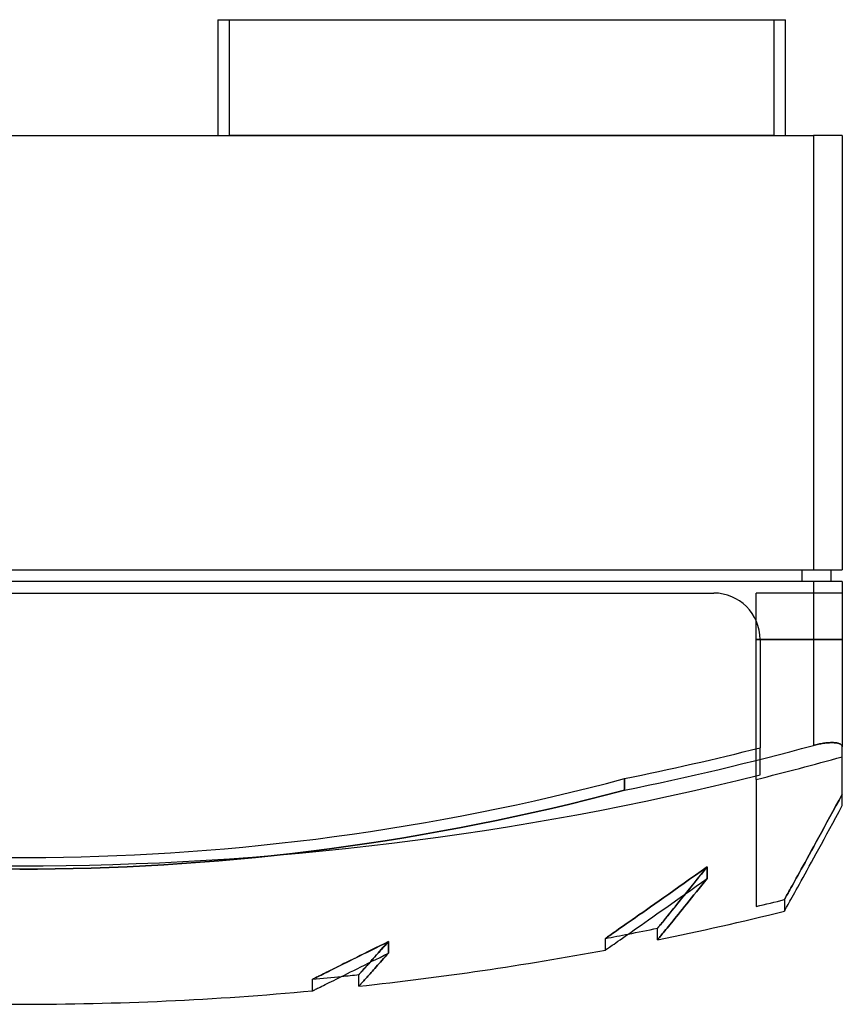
# Model space of a CAD drawing. Header units: millimetres. Extents: x -142 to 142, y -150 to 20.
# Tile 2 of 2: x 0 to 142, y -150 to 20. Entities that reach past the tile are written whole.
import ezdxf

# ---------------------------------------------------------------- set-up
doc = ezdxf.new("R2010")
doc.units = ezdxf.units.MM
doc.layers.add('MAIN-1', color=7, linetype='Continuous')
doc.layers.add('MAIN-2', color=7, linetype='Continuous')

msp = doc.modelspace()

# ---------------------------------------------------------------- linework, layer by layer
at = {"layer": 'MAIN-1'}
for p, q in [((34.2, 20), (34.2, 0)), ((34.2, 20), (132.2, 20)), ((132.2, 0), (132.2, 20)), ((-137, 0), (137, 0)), ((142, 0), (137, 0)), ((137, 0), (137, -75)), ((142, 0), (142, -75)), ((-137, -75), (137, -75)), ((135, -75), (135, -77)), ((137, -75), (142, -75)), ((140, -75), (140, -77)), ((137, -77), (-137, -77)), ((137, -77), (137, -105.31)), ((142, -77), (137, -77)), ((142, -77), (142, -105.57)), ((-119.8, -79), (119.8, -79)), ((127.8, -87), (127.8, -105.72)), ((137.21, -105.25), (137, -105.31)), ((137.43, -105.2), (137.21, -105.25)), ((137.65, -105.15), (137.43, -105.2)), ((137.87, -105.1), (137.65, -105.15)), ((138.09, -105.05), (137.87, -105.1)), ((138.31, -105.01), (138.09, -105.05)), ((138.53, -104.97), (138.31, -105.01)), ((138.75, -104.94), (138.53, -104.97)), ((138.96, -104.91), (138.75, -104.94)), ((139.17, -104.88), (138.96, -104.91)), ((139.37, -104.86), (139.17, -104.88)), ((139.57, -104.84), (139.37, -104.86)), ((139.77, -104.83), (139.57, -104.84)), ((139.96, -104.82), (139.77, -104.83)), ((140.13, -104.82), (139.96, -104.82)), ((140.31, -104.82), (140.13, -104.82)), ((140.47, -104.82), (140.31, -104.82)), ((140.62, -104.83), (140.47, -104.82)), ((140.77, -104.84), (140.62, -104.83)), ((140.92, -104.86), (140.77, -104.84)), ((141.05, -104.88), (140.92, -104.86)), ((141.18, -104.91), (141.05, -104.88)), ((141.3, -104.94), (141.18, -104.91)), ((141.41, -104.97), (141.3, -104.94)), ((141.52, -105.01), (141.41, -104.97)), ((141.61, -105.05), (141.52, -105.01)), ((141.69, -105.1), (141.61, -105.05)), ((141.77, -105.15), (141.69, -105.1)), ((141.83, -105.2), (141.77, -105.15)), ((141.88, -105.26), (141.83, -105.2)), ((141.93, -105.32), (141.88, -105.26)), ((141.96, -105.38), (141.93, -105.32)), ((141.98, -105.44), (141.96, -105.38)), ((142, -105.51), (141.98, -105.44)), ((142, -105.57), (142, -105.51)), ((142, -115.69), (142, -105.57)), ((98.22, -112.63), (101.32, -111.85)), ((101.32, -111.85), (104.4, -111.04)), ((104.4, -111.04), (104.4, -113.04)), ((92.01, -114.14), (95.12, -113.4)), ((95.12, -113.4), (98.22, -112.63)), ((101.27, -113.86), (98.13, -114.66)), ((104.4, -113.04), (101.27, -113.86)), ((82.62, -116.2), (85.76, -115.54)), ((85.76, -115.54), (88.89, -114.85)), ((88.89, -114.85), (92.01, -114.14)), ((94.97, -115.43), (91.81, -116.18)), ((98.13, -114.66), (94.97, -115.43)), ((76.34, -117.46), (79.49, -116.84)), ((79.49, -116.84), (82.62, -116.2)), ((88.65, -116.9), (85.47, -117.6)), ((91.81, -116.18), (88.65, -116.9)), ((140.9, -117.74), (141.44, -116.73)), ((141.44, -116.73), (142, -115.69)), ((66.89, -119.15), (70.04, -118.61)), ((70.04, -118.61), (73.19, -118.04)), ((73.19, -118.04), (76.34, -117.46)), ((79.1, -118.92), (75.91, -119.54)), ((82.29, -118.27), (79.1, -118.92)), ((85.47, -117.6), (82.29, -118.27)), ((139.85, -119.67), (140.36, -118.72)), ((140.36, -118.72), (140.9, -117.74)), ((54.26, -121.04), (57.42, -120.61)), ((57.42, -120.61), (60.57, -120.15)), ((60.57, -120.15), (63.73, -119.66)), ((63.73, -119.66), (66.89, -119.15)), ((69.51, -120.7), (66.31, -121.24)), ((72.71, -120.13), (69.51, -120.7)), ((75.91, -119.54), (72.71, -120.13)), ((138.86, -121.48), (139.35, -120.59)), ((139.35, -120.59), (139.85, -119.67)), ((41.66, -122.54), (44.8, -122.2)), ((44.8, -122.2), (47.95, -121.84)), ((47.95, -121.84), (51.11, -121.46)), ((51.11, -121.46), (54.26, -121.04)), ((59.91, -122.25), (56.7, -122.71)), ((63.11, -121.76), (59.91, -122.25)), ((66.31, -121.24), (63.11, -121.76)), ((137.94, -123.16), (138.4, -122.33)), ((138.4, -122.33), (138.86, -121.48)), ((19.82, -124.19), (22.92, -124.02)), ((22.92, -124.02), (26.02, -123.84)), ((26.02, -123.84), (29.13, -123.63)), ((29.13, -123.63), (32.25, -123.39)), ((32.25, -123.39), (35.38, -123.13)), ((35.38, -123.13), (38.52, -122.85)), ((38.52, -122.85), (41.66, -122.54)), ((47.1, -123.94), (43.91, -124.3)), ((50.3, -123.56), (47.1, -123.94)), ((53.5, -123.15), (50.3, -123.56)), ((56.7, -122.71), (53.5, -123.15)), ((137.09, -124.73), (137.51, -123.96)), ((137.51, -123.96), (137.94, -123.16)), ((-1.5, -124.66), (1.5, -124.66)), ((1.5, -124.66), (4.52, -124.64)), ((4.52, -124.64), (7.56, -124.6)), ((7.56, -124.6), (10.6, -124.53)), ((10.6, -124.53), (13.66, -124.44)), ((13.66, -124.44), (16.74, -124.32)), ((16.74, -124.32), (19.82, -124.19)), ((28.01, -125.71), (24.86, -125.91)), ((31.18, -125.48), (28.01, -125.71)), ((34.35, -125.22), (31.18, -125.48)), ((37.53, -124.94), (34.35, -125.22)), ((40.72, -124.63), (37.53, -124.94)), ((43.91, -124.3), (40.72, -124.63)), ((136.29, -126.17), (136.68, -125.47)), ((136.68, -125.47), (137.09, -124.73)), ((0, -126.67), (-3.06, -126.66)), ((3.06, -126.66), (0, -126.67)), ((6.13, -126.62), (3.06, -126.66)), ((9.22, -126.56), (6.13, -126.62)), ((12.33, -126.48), (9.22, -126.56)), ((15.44, -126.37), (12.33, -126.48)), ((18.57, -126.24), (15.44, -126.37)), ((21.71, -126.09), (18.57, -126.24)), ((24.86, -125.91), (21.71, -126.09)), ((135.23, -128.1), (135.57, -127.49)), ((135.57, -127.49), (135.92, -126.85)), ((135.92, -126.85), (136.29, -126.17)), ((116.76, -129.62), (117.71, -128.95)), ((117.71, -128.95), (118.67, -128.26)), ((118.19, -128.86), (117.73, -129.44)), ((118.67, -128.26), (118.19, -128.86)), ((134.61, -129.23), (134.91, -128.68)), ((134.91, -128.68), (135.23, -128.1)), ((114.93, -130.92), (115.83, -130.28)), ((115.83, -130.28), (116.76, -129.62)), ((116.82, -130.57), (116.39, -131.11)), ((117.27, -130.01), (116.82, -130.57)), ((117.73, -129.44), (117.27, -130.01)), ((133.56, -131.12), (133.8, -130.7)), ((133.8, -130.7), (134.05, -130.24)), ((134.05, -130.24), (134.32, -129.75)), ((134.32, -129.75), (134.61, -129.23)), ((112.35, -132.75), (113.18, -132.16)), ((113.18, -132.16), (114.04, -131.55)), ((113.45, -132.75), (113.79, -132.32)), ((113.79, -132.32), (114.15, -131.88)), ((114.04, -131.55), (114.93, -130.92)), ((114.15, -131.88), (114.53, -131.41)), ((114.53, -131.41), (114.93, -130.92)), ((115.56, -132.14), (115.16, -132.63)), ((115.97, -131.63), (115.56, -132.14)), ((116.39, -131.11), (115.97, -131.63)), ((132.63, -132.79), (132.79, -132.52)), ((132.79, -132.52), (132.95, -132.21)), ((132.95, -132.21), (133.14, -131.88)), ((133.14, -131.88), (133.34, -131.52)), ((133.34, -131.52), (133.56, -131.12)), ((110, -134.4), (110.75, -133.87)), ((110.75, -133.87), (111.54, -133.32)), ((111.54, -133.32), (112.35, -132.75)), ((111.98, -134.56), (112.24, -134.24)), ((112.24, -134.24), (112.52, -133.9)), ((112.52, -133.9), (112.81, -133.54)), ((112.81, -133.54), (113.12, -133.15)), ((113.12, -133.15), (113.45, -132.75)), ((114.05, -134), (113.71, -134.42)), ((114.41, -133.56), (114.05, -134)), ((114.78, -133.11), (114.41, -133.56)), ((115.16, -132.63), (114.78, -133.11)), ((132.02, -133.9), (132, -133.92)), ((132, -133.93), (132.01, -133.91)), ((132, -133.92), (132, -133.93)), ((132.01, -133.91), (132.03, -133.87)), ((132.04, -133.86), (132.02, -133.9)), ((132.03, -133.87), (132.07, -133.8)), ((132.06, -133.81), (132.04, -133.86)), ((132.1, -133.74), (132.06, -133.81)), ((132.07, -133.8), (132.12, -133.71)), ((132.15, -133.66), (132.1, -133.74)), ((132.12, -133.71), (132.19, -133.58)), ((132.19, -133.58), (132.28, -133.43)), ((132.28, -133.43), (132.38, -133.24)), ((132.38, -133.24), (132.5, -133.03)), ((132.5, -133.03), (132.63, -132.79)), ((107.26, -136.33), (107.9, -135.88)), ((107.9, -135.88), (108.57, -135.41)), ((108.57, -135.41), (109.27, -134.91)), ((109.27, -134.91), (110, -134.4)), ((110.77, -136.04), (110.93, -135.85)), ((110.93, -135.85), (111.11, -135.63)), ((111.11, -135.63), (111.3, -135.39)), ((111.3, -135.39), (111.51, -135.14)), ((111.51, -135.14), (111.74, -134.86)), ((111.74, -134.86), (111.98, -134.56)), ((112.5, -135.92), (112.23, -136.25)), ((112.78, -135.58), (112.5, -135.92)), ((113.07, -135.21), (112.78, -135.58)), ((113.39, -134.83), (113.07, -135.21)), ((113.71, -134.42), (113.39, -134.83)), ((105.01, -137.9), (105.53, -137.54)), ((105.53, -137.54), (106.07, -137.16)), ((106.07, -137.16), (106.65, -136.75)), ((106.65, -136.75), (107.26, -136.33)), ((110.1, -136.87), (110.11, -136.86)), ((110.1, -138.87), (110.1, -136.87)), ((110.11, -136.86), (110.13, -136.83)), ((110.13, -136.83), (110.17, -136.78)), ((110.17, -136.78), (110.23, -136.7)), ((110.23, -136.7), (110.31, -136.61)), ((110.31, -136.61), (110.4, -136.5)), ((110.4, -136.5), (110.51, -136.37)), ((110.51, -136.37), (110.63, -136.22)), ((110.63, -136.22), (110.77, -136.04)), ((111.14, -137.59), (110.97, -137.8)), ((111.33, -137.36), (111.14, -137.59)), ((111.53, -137.11), (111.33, -137.36)), ((111.75, -136.85), (111.53, -137.11)), ((111.98, -136.56), (111.75, -136.85)), ((112.23, -136.25), (111.98, -136.56)), ((102.59, -139.59), (102.91, -139.37)), ((102.91, -139.37), (103.27, -139.12)), ((103.27, -139.12), (103.65, -138.85)), ((103.65, -138.85), (104.07, -138.56)), ((104.07, -138.56), (104.53, -138.24)), ((104.53, -138.24), (105.01, -137.9)), ((110.11, -138.86), (110.1, -138.87)), ((110.13, -138.83), (110.11, -138.86)), ((110.16, -138.79), (110.13, -138.83)), ((110.21, -138.73), (110.16, -138.79)), ((110.27, -138.66), (110.21, -138.73)), ((110.35, -138.56), (110.27, -138.66)), ((110.44, -138.45), (110.35, -138.56)), ((110.55, -138.31), (110.44, -138.45)), ((110.68, -138.16), (110.55, -138.31)), ((110.81, -137.99), (110.68, -138.16)), ((110.97, -137.8), (110.81, -137.99)), ((101.1, -140.63), (101.11, -140.62)), ((101.11, -140.62), (101.1, -140.63)), ((101.11, -140.62), (101.16, -140.59)), ((101.13, -140.61), (101.11, -140.62)), ((101.16, -140.58), (101.13, -140.61)), ((101.16, -140.59), (101.23, -140.54)), ((101.21, -140.55), (101.16, -140.58)), ((101.28, -140.5), (101.21, -140.55)), ((101.23, -140.54), (101.33, -140.47)), ((101.36, -140.45), (101.28, -140.5)), ((101.33, -140.47), (101.46, -140.38)), ((101.46, -140.38), (101.62, -140.26)), ((101.62, -140.26), (101.82, -140.13)), ((101.82, -140.13), (102.04, -139.97)), ((102.04, -139.97), (102.3, -139.79)), ((102.3, -139.79), (102.59, -139.59)), ((60.14, -142.91), (60.81, -142.58)), ((60.25, -142.98), (60.44, -142.76)), ((60.81, -142.58), (61.5, -142.24)), ((61.5, -142.24), (62.2, -141.89)), ((62.28, -142.71), (62.02, -143)), ((62.2, -141.89), (62.92, -141.53)), ((62.54, -142.42), (62.28, -142.71)), ((62.81, -142.11), (62.54, -142.42)), ((63.09, -141.8), (62.81, -142.11)), ((62.92, -141.53), (63.66, -141.16)), ((63.37, -141.48), (63.09, -141.8)), ((63.66, -141.16), (63.37, -141.48)), ((56.57, -144.69), (57.11, -144.42)), ((57.11, -144.42), (57.68, -144.14)), ((57.68, -144.14), (58.26, -143.85)), ((58.26, -143.85), (58.87, -143.55)), ((58.87, -143.55), (59.5, -143.24)), ((58.88, -144.5), (58.97, -144.4)), ((58.97, -144.4), (59.07, -144.29)), ((59.07, -144.29), (59.18, -144.17)), ((59.18, -144.17), (59.3, -144.04)), ((59.3, -144.04), (59.43, -143.89)), ((59.43, -143.89), (59.58, -143.73)), ((59.5, -143.24), (60.14, -142.91)), ((59.58, -143.73), (59.73, -143.56)), ((59.73, -143.56), (59.89, -143.38)), ((59.89, -143.38), (60.07, -143.19)), ((60.07, -143.19), (60.25, -142.98)), ((60.88, -144.28), (60.68, -144.5)), ((61.09, -144.04), (60.88, -144.28)), ((61.31, -143.79), (61.09, -144.04)), ((61.54, -143.54), (61.31, -143.79)), ((61.78, -143.27), (61.54, -143.54)), ((62.02, -143), (61.78, -143.27)), ((53.42, -146.25), (53.8, -146.07)), ((53.8, -146.07), (54.2, -145.87)), ((54.2, -145.87), (54.63, -145.65)), ((54.63, -145.65), (55.08, -145.43)), ((55.08, -145.43), (55.55, -145.2)), ((55.55, -145.2), (56.05, -144.95)), ((56.05, -144.95), (56.57, -144.69)), ((58.55, -144.87), (58.56, -144.87)), ((58.55, -146.87), (58.55, -144.87)), ((58.56, -144.87), (58.57, -144.85)), ((58.57, -144.85), (58.6, -144.82)), ((58.6, -144.82), (58.63, -144.78)), ((58.63, -144.78), (58.68, -144.73)), ((58.68, -144.73), (58.74, -144.67)), ((58.74, -144.67), (58.81, -144.59)), ((58.81, -144.59), (58.88, -144.5)), ((59.16, -146.2), (59.06, -146.31)), ((59.27, -146.07), (59.16, -146.2)), ((59.39, -145.94), (59.27, -146.07)), ((59.52, -145.8), (59.39, -145.94)), ((59.65, -145.64), (59.52, -145.8)), ((59.8, -145.48), (59.65, -145.64)), ((59.96, -145.31), (59.8, -145.48)), ((60.12, -145.12), (59.96, -145.31)), ((60.3, -144.93), (60.12, -145.12)), ((60.48, -144.72), (60.3, -144.93)), ((60.68, -144.5), (60.48, -144.72)), ((50.55, -147.67), (50.56, -147.67)), ((50.56, -147.67), (50.55, -147.67)), ((50.56, -147.67), (50.59, -147.65)), ((50.57, -147.66), (50.56, -147.67)), ((50.6, -147.65), (50.57, -147.66)), ((50.59, -147.65), (50.64, -147.63)), ((50.63, -147.63), (50.6, -147.65)), ((50.68, -147.61), (50.63, -147.63)), ((50.64, -147.63), (50.72, -147.59)), ((50.74, -147.58), (50.68, -147.61)), ((50.72, -147.59), (50.82, -147.54)), ((50.82, -147.54), (50.93, -147.48)), ((50.93, -147.48), (51.08, -147.41)), ((51.08, -147.41), (51.24, -147.33)), ((51.24, -147.33), (51.43, -147.24)), ((51.43, -147.24), (51.64, -147.13)), ((51.64, -147.13), (51.88, -147.02)), ((51.88, -147.02), (52.14, -146.89)), ((52.14, -146.89), (52.42, -146.75)), ((52.42, -146.75), (52.73, -146.59)), ((52.73, -146.59), (53.06, -146.43)), ((53.06, -146.43), (53.42, -146.25)), ((58.57, -146.86), (58.55, -146.87)), ((58.55, -146.87), (58.55, -146.87)), ((58.59, -146.83), (58.57, -146.86)), ((58.61, -146.8), (58.59, -146.83)), ((58.65, -146.76), (58.61, -146.8)), ((58.7, -146.71), (58.65, -146.76)), ((58.75, -146.65), (58.7, -146.71)), ((58.81, -146.58), (58.75, -146.65)), ((58.89, -146.5), (58.81, -146.58)), ((58.97, -146.41), (58.89, -146.5)), ((59.06, -146.31), (58.97, -146.41))]:
    msp.add_line(p, q, dxfattribs=at)
for centre, radius, start, end in [((119.8, -87), 8, 0, 90), ((0, 400), 523.55, 281.5026, 285.1694), ((0, 402), 523.55, 281.5026, 284.1288), ((0, 400), 550, 281.5476, 283.8866), ((0, 402), 550, 281.0109, 281.5476), ((0, 400), 550, 276.111, 280.5922), ((0, 402), 550, 275.7992, 276.111), ((0, 400), 550, 264.7266, 270), ((0, 400), 550, 270, 275.2735)]:
    msp.add_arc(centre, radius, start, end, dxfattribs=at)
at = {"layer": 'MAIN-2'}
for p, q in [((36.2, 0), (36.2, 20)), ((130.2, 20), (130.2, 0)), ((130.2, 0), (36.2, 0)), ((142, 0), (142, 0)), ((137, 0), (137, -75)), ((135, -75), (135, -77)), ((140, -75), (140, -75)), ((142, -75), (142, -75)), ((137, -77), (137, -105.31)), ((140, -77), (140, -77)), ((142, -77), (142, -77)), ((119.8, -79), (119.8, -79)), ((119.8, -79), (119.8, -79)), ((142, -79), (127.15, -79)), ((127.15, -79), (127.15, -79)), ((127.15, -87), (127.15, -79)), ((142, -79), (142, -79)), ((127.15, -87), (142, -87)), ((142, -87), (127.15, -87)), ((127.15, -111.16), (127.15, -87)), ((127.8, -87), (127.8, -87)), ((127.8, -87), (127.8, -87)), ((137, -105.31), (137.21, -105.25)), ((137.21, -105.25), (137.43, -105.2)), ((137.43, -105.2), (137.65, -105.15)), ((137.65, -105.15), (137.87, -105.1)), ((137.87, -105.1), (138.09, -105.05)), ((138.09, -105.05), (138.31, -105.01)), ((138.31, -105.01), (138.53, -104.97)), ((138.53, -104.97), (138.75, -104.94)), ((138.75, -104.94), (138.96, -104.91)), ((138.96, -104.91), (139.17, -104.88)), ((139.17, -104.88), (139.37, -104.86)), ((139.37, -104.86), (139.57, -104.84)), ((139.57, -104.84), (139.77, -104.83)), ((139.77, -104.83), (139.96, -104.82)), ((139.96, -104.82), (140.13, -104.82)), ((140.13, -104.82), (140.31, -104.82)), ((140.31, -104.82), (140.47, -104.82)), ((140.47, -104.82), (140.62, -104.83)), ((140.62, -104.83), (140.77, -104.84)), ((140.77, -104.84), (140.92, -104.86)), ((140.92, -104.86), (141.05, -104.88)), ((141.05, -104.88), (141.18, -104.91)), ((141.18, -104.91), (141.3, -104.94)), ((141.3, -104.94), (141.41, -104.97)), ((141.41, -104.97), (141.52, -105.01)), ((141.52, -105.01), (141.61, -105.05)), ((141.61, -105.05), (141.69, -105.1)), ((141.69, -105.1), (141.77, -105.15)), ((141.77, -105.15), (141.83, -105.2)), ((141.83, -105.2), (141.88, -105.26)), ((141.88, -105.26), (141.93, -105.32)), ((141.93, -105.32), (141.96, -105.38)), ((141.96, -105.38), (141.98, -105.44)), ((127.8, -110.4), (127.8, -105.72)), ((141.98, -105.44), (142, -105.51)), ((142, -105.51), (142, -105.57)), ((104.4, -113.04), (104.4, -111.04)), ((127.15, -111.16), (127.15, -133.1)), ((98.13, -114.66), (101.27, -113.86)), ((101.27, -113.86), (104.4, -113.04)), ((141.44, -114.73), (142, -113.69)), ((142, -113.69), (141.44, -114.73)), ((91.81, -116.18), (94.97, -115.43)), ((94.97, -115.43), (98.13, -114.66)), ((140.9, -115.74), (141.44, -114.73)), ((141.44, -114.73), (140.9, -115.74)), ((85.47, -117.6), (88.65, -116.9)), ((88.65, -116.9), (91.81, -116.18)), ((139.85, -117.66), (140.37, -116.71)), ((140.37, -116.71), (139.85, -117.66)), ((140.37, -116.71), (140.9, -115.74)), ((140.9, -115.74), (140.37, -116.71)), ((75.91, -119.54), (79.1, -118.92)), ((79.1, -118.92), (82.29, -118.27)), ((82.29, -118.27), (85.47, -117.6)), ((138.87, -119.47), (139.35, -118.58)), ((139.35, -118.58), (138.87, -119.47)), ((139.35, -118.58), (139.85, -117.66)), ((139.85, -117.66), (139.35, -118.58)), ((66.31, -121.24), (69.51, -120.7)), ((69.51, -120.7), (72.71, -120.13)), ((72.71, -120.13), (75.91, -119.54)), ((137.94, -121.16), (138.4, -120.33)), ((138.4, -120.33), (137.94, -121.16)), ((138.4, -120.33), (138.87, -119.47)), ((138.87, -119.47), (138.4, -120.33)), ((56.7, -122.71), (59.91, -122.25)), ((59.91, -122.25), (63.11, -121.76)), ((63.11, -121.76), (66.31, -121.24)), ((137.09, -122.73), (137.51, -121.96)), ((137.51, -121.96), (137.09, -122.73)), ((137.51, -121.96), (137.94, -121.16)), ((137.94, -121.16), (137.51, -121.96)), ((43.91, -124.3), (47.1, -123.94)), ((47.1, -123.94), (50.3, -123.56)), ((50.3, -123.56), (53.5, -123.15)), ((53.5, -123.15), (56.7, -122.71)), ((136.29, -124.17), (136.68, -123.47)), ((136.68, -123.47), (136.29, -124.17)), ((136.68, -123.47), (137.09, -122.73)), ((137.09, -122.73), (136.68, -123.47)), ((24.86, -125.91), (28.01, -125.71)), ((28.01, -125.71), (31.18, -125.48)), ((31.18, -125.48), (34.35, -125.22)), ((34.35, -125.22), (37.53, -124.94)), ((37.53, -124.94), (40.72, -124.63)), ((40.72, -124.63), (43.91, -124.3)), ((135.23, -126.1), (135.57, -125.49)), ((135.57, -125.49), (135.23, -126.1)), ((135.57, -125.49), (135.92, -124.85)), ((135.92, -124.85), (135.57, -125.49)), ((135.92, -124.85), (136.29, -124.17)), ((136.29, -124.17), (135.92, -124.85)), ((0, -126.67), (3.06, -126.66)), ((3.06, -126.66), (6.13, -126.62)), ((6.13, -126.62), (9.22, -126.56)), ((9.22, -126.56), (12.33, -126.48)), ((12.33, -126.48), (15.44, -126.37)), ((15.44, -126.37), (18.57, -126.24)), ((18.57, -126.24), (21.71, -126.09)), ((21.71, -126.09), (24.86, -125.91)), ((117.64, -127), (116.63, -127.71)), ((116.63, -127.71), (117.64, -127)), ((117.5, -127.73), (118.07, -127.01)), ((118.67, -126.26), (117.64, -127)), ((117.64, -127), (118.67, -126.26)), ((118.16, -126.9), (117.67, -127.52)), ((118.07, -127.01), (118.67, -126.26)), ((118.67, -126.26), (118.16, -126.9)), ((118.67, -128.26), (118.67, -126.26)), ((118.67, -126.26), (118.67, -128.26)), ((134.32, -127.75), (134.61, -127.23)), ((134.61, -127.23), (134.32, -127.75)), ((134.61, -127.23), (134.91, -126.68)), ((134.91, -126.68), (134.61, -127.23)), ((134.91, -126.68), (135.23, -126.1)), ((135.23, -126.1), (134.91, -126.68)), ((114.7, -129.08), (113.78, -129.73)), ((113.78, -129.73), (114.7, -129.08)), ((115.65, -128.41), (114.7, -129.08)), ((114.7, -129.08), (115.65, -128.41)), ((116.63, -127.71), (115.65, -128.41)), ((115.65, -128.41), (116.63, -127.71)), ((115.89, -129.73), (116.4, -129.09)), ((116.72, -128.69), (116.28, -129.25)), ((116.4, -129.09), (116.94, -128.42)), ((117.19, -128.11), (116.72, -128.69)), ((116.94, -128.42), (117.5, -127.73)), ((117.67, -127.52), (117.19, -128.11)), ((117.73, -129.44), (118.19, -128.86)), ((118.19, -128.86), (118.67, -128.26)), ((133.34, -129.52), (133.56, -129.12)), ((133.56, -129.12), (133.34, -129.52)), ((133.56, -129.12), (133.8, -128.7)), ((133.8, -128.7), (133.56, -129.12)), ((133.8, -128.7), (134.05, -128.24)), ((134.05, -128.24), (133.8, -128.7)), ((134.05, -128.24), (134.32, -127.75)), ((134.32, -127.75), (134.05, -128.24)), ((112.89, -130.36), (112.03, -130.97)), ((112.03, -130.97), (112.89, -130.36)), ((113.78, -129.73), (112.89, -130.36)), ((112.89, -130.36), (113.78, -129.73)), ((115.02, -130.8), (114.64, -131.28)), ((114.93, -130.92), (115.4, -130.34)), ((115.43, -130.3), (115.02, -130.8)), ((115.4, -130.34), (115.89, -129.73)), ((115.84, -129.79), (115.43, -130.3)), ((116.28, -129.25), (115.84, -129.79)), ((116.39, -131.11), (116.82, -130.57)), ((116.82, -130.57), (117.27, -130.01)), ((117.27, -130.01), (117.73, -129.44)), ((132.5, -131.03), (132.63, -130.79)), ((132.63, -130.79), (132.5, -131.03)), ((132.63, -130.79), (132.78, -130.52)), ((132.78, -130.52), (132.63, -130.79)), ((132.78, -130.52), (132.95, -130.21)), ((132.95, -130.21), (132.78, -130.52)), ((132.95, -130.21), (133.14, -129.88)), ((133.14, -129.88), (132.95, -130.21)), ((133.14, -129.88), (133.34, -129.52)), ((133.34, -129.52), (133.14, -129.88)), ((110.41, -132.12), (109.64, -132.65)), ((109.64, -132.65), (110.41, -132.12)), ((111.2, -131.55), (110.41, -132.12)), ((110.41, -132.12), (111.2, -131.55)), ((112.03, -130.97), (111.2, -131.55)), ((111.2, -131.55), (112.03, -130.97)), ((113.57, -132.6), (113.25, -133)), ((113.91, -132.18), (113.57, -132.6)), ((114.27, -131.74), (113.91, -132.18)), ((114.64, -131.28), (114.27, -131.74)), ((115.16, -132.63), (115.56, -132.14)), ((115.56, -132.14), (115.97, -131.63)), ((115.97, -131.63), (116.39, -131.11)), ((132, -131.93), (132.01, -131.91)), ((132.01, -131.91), (132, -131.93)), ((132, -131.93), (132, -133.93)), ((132.01, -131.91), (132.03, -131.87)), ((132.03, -131.87), (132.01, -131.91)), ((132.03, -131.87), (132.07, -131.8)), ((132.07, -131.8), (132.03, -131.87)), ((132.07, -131.8), (132.12, -131.71)), ((132.12, -131.71), (132.07, -131.8)), ((132.12, -131.71), (132.19, -131.58)), ((132.19, -131.58), (132.12, -131.71)), ((132.19, -131.58), (132.28, -131.43)), ((132.28, -131.43), (132.19, -131.58)), ((132.28, -131.43), (132.38, -131.24)), ((132.38, -131.24), (132.28, -131.43)), ((132.38, -131.24), (132.5, -131.03)), ((132.5, -131.03), (132.38, -131.24)), ((107.54, -134.13), (106.9, -134.58)), ((106.9, -134.58), (107.54, -134.13)), ((108.2, -133.66), (107.54, -134.13)), ((107.54, -134.13), (108.2, -133.66)), ((108.91, -133.17), (108.2, -133.66)), ((108.2, -133.66), (108.91, -133.17)), ((109.64, -132.65), (108.91, -133.17)), ((108.91, -133.17), (109.64, -132.65)), ((112.37, -134.08), (112.11, -134.4)), ((112.65, -133.74), (112.37, -134.08)), ((112.94, -133.38), (112.65, -133.74)), ((113.25, -133), (112.94, -133.38)), ((113.71, -134.42), (114.05, -134)), ((114.05, -134), (114.41, -133.56)), ((114.41, -133.56), (114.78, -133.11)), ((114.78, -133.11), (115.16, -132.63)), ((105.19, -135.78), (104.69, -136.13)), ((104.69, -136.13), (105.19, -135.78)), ((105.73, -135.4), (105.19, -135.78)), ((105.19, -135.78), (105.73, -135.4)), ((106.3, -135), (105.73, -135.4)), ((105.73, -135.4), (106.3, -135)), ((106.9, -134.58), (106.3, -135)), ((106.3, -135), (106.9, -134.58)), ((110.88, -135.91), (110.73, -136.09)), ((111.05, -135.7), (110.88, -135.91)), ((111.23, -135.48), (111.05, -135.7)), ((111.43, -135.24), (111.23, -135.48)), ((111.64, -134.98), (111.43, -135.24)), ((111.87, -134.7), (111.64, -134.98)), ((112.11, -134.4), (111.87, -134.7)), ((112.23, -136.25), (112.5, -135.92)), ((112.5, -135.92), (112.78, -135.58)), ((112.78, -135.58), (113.07, -135.21)), ((113.07, -135.21), (113.39, -134.83)), ((113.39, -134.83), (113.71, -134.42)), ((102.67, -137.53), (102.37, -137.74)), ((102.37, -137.74), (102.67, -137.53)), ((103.01, -137.3), (102.67, -137.53)), ((102.67, -137.53), (103.01, -137.3)), ((103.38, -137.04), (103.01, -137.3)), ((103.01, -137.3), (103.38, -137.04)), ((103.78, -136.76), (103.38, -137.04)), ((103.38, -137.04), (103.78, -136.76)), ((104.22, -136.46), (103.78, -136.76)), ((103.78, -136.76), (104.22, -136.46)), ((104.69, -136.13), (104.22, -136.46)), ((104.22, -136.46), (104.69, -136.13)), ((110.11, -136.86), (110.1, -136.87)), ((110.13, -136.83), (110.11, -136.86)), ((110.17, -136.78), (110.13, -136.83)), ((110.22, -136.71), (110.17, -136.78)), ((110.29, -136.63), (110.22, -136.71)), ((110.38, -136.52), (110.29, -136.63)), ((110.48, -136.4), (110.38, -136.52)), ((110.6, -136.25), (110.48, -136.4)), ((110.73, -136.09), (110.6, -136.25)), ((110.97, -137.8), (111.14, -137.59)), ((111.14, -137.59), (111.33, -137.36)), ((111.33, -137.36), (111.53, -137.11)), ((111.53, -137.11), (111.75, -136.85)), ((111.75, -136.85), (111.98, -136.56)), ((111.98, -136.56), (112.23, -136.25)), ((62.89, -139.54), (63.66, -139.16)), ((63.66, -139.16), (62.9, -139.54)), ((63.33, -139.52), (63.66, -139.16)), ((63.66, -139.16), (63.36, -139.5)), ((63.66, -141.16), (63.66, -139.16)), ((63.66, -139.16), (63.66, -141.16)), ((101.12, -138.62), (101.1, -138.63)), ((101.1, -138.63), (101.12, -138.62)), ((101.1, -140.63), (101.1, -138.63)), ((101.16, -138.59), (101.12, -138.62)), ((101.12, -138.62), (101.16, -138.59)), ((101.24, -138.53), (101.16, -138.59)), ((101.16, -138.59), (101.24, -138.53)), ((101.35, -138.46), (101.24, -138.53)), ((101.24, -138.53), (101.35, -138.46)), ((101.49, -138.36), (101.35, -138.46)), ((101.35, -138.46), (101.49, -138.36)), ((101.66, -138.24), (101.49, -138.36)), ((101.49, -138.36), (101.66, -138.24)), ((101.86, -138.1), (101.66, -138.24)), ((101.66, -138.24), (101.86, -138.1)), ((102.1, -137.93), (101.86, -138.1)), ((101.86, -138.1), (102.1, -137.93)), ((102.37, -137.74), (102.1, -137.93)), ((102.1, -137.93), (102.37, -137.74)), ((110.1, -138.87), (110.11, -138.86)), ((110.11, -138.86), (110.13, -138.83)), ((110.13, -138.83), (110.16, -138.79)), ((110.16, -138.79), (110.21, -138.73)), ((110.21, -138.73), (110.27, -138.66)), ((110.27, -138.66), (110.35, -138.56)), ((110.35, -138.56), (110.44, -138.45)), ((110.44, -138.45), (110.55, -138.31)), ((110.55, -138.31), (110.68, -138.16)), ((110.68, -138.16), (110.81, -137.99)), ((110.81, -137.99), (110.97, -137.8)), ((59.37, -141.3), (60.03, -140.97)), ((60.06, -140.95), (59.41, -141.28)), ((60.03, -140.97), (60.71, -140.63)), ((60.73, -140.62), (60.06, -140.95)), ((60.71, -140.63), (61.41, -140.28)), ((61.43, -140.27), (60.73, -140.62)), ((61.41, -140.28), (62.14, -139.92)), ((62.15, -139.91), (61.43, -140.27)), ((61.97, -141.06), (61.72, -141.34)), ((61.86, -141.18), (62.13, -140.87)), ((62.23, -140.77), (61.97, -141.06)), ((62.13, -140.87), (62.42, -140.55)), ((62.14, -139.92), (62.89, -139.54)), ((62.9, -139.54), (62.15, -139.91)), ((62.5, -140.47), (62.23, -140.77)), ((62.42, -140.55), (62.71, -140.22)), ((62.77, -140.15), (62.5, -140.47)), ((62.71, -140.22), (63.02, -139.88)), ((63.06, -139.83), (62.77, -140.15)), ((63.02, -139.88), (63.33, -139.52)), ((63.36, -139.5), (63.06, -139.83)), ((55.91, -143.02), (56.42, -142.76)), ((56.49, -142.73), (55.98, -142.98)), ((56.42, -142.76), (56.97, -142.49)), ((57.03, -142.46), (56.49, -142.73)), ((56.97, -142.49), (57.53, -142.21)), ((57.59, -142.18), (57.03, -142.46)), ((57.53, -142.21), (58.12, -141.92)), ((58.17, -141.89), (57.59, -142.18)), ((58.12, -141.92), (58.73, -141.61)), ((58.78, -141.59), (58.17, -141.89)), ((58.73, -141.61), (59.37, -141.3)), ((59.41, -141.28), (58.78, -141.59)), ((60.42, -142.79), (60.24, -142.99)), ((60.62, -142.57), (60.42, -142.79)), ((60.44, -142.76), (60.65, -142.53)), ((60.82, -142.35), (60.62, -142.57)), ((60.65, -142.53), (60.87, -142.28)), ((61.03, -142.11), (60.82, -142.35)), ((60.87, -142.28), (61.1, -142.03)), ((61.25, -141.86), (61.03, -142.11)), ((61.1, -142.03), (61.34, -141.76)), ((61.48, -141.6), (61.25, -141.86)), ((61.34, -141.76), (61.6, -141.47)), ((61.72, -141.34), (61.48, -141.6)), ((61.6, -141.47), (61.86, -141.18)), ((62.02, -143), (62.28, -142.71)), ((62.28, -142.71), (62.54, -142.42)), ((62.54, -142.42), (62.81, -142.11)), ((62.81, -142.11), (63.09, -141.8)), ((63.09, -141.8), (63.37, -141.48)), ((63.37, -141.48), (63.66, -141.16)), ((52.62, -144.65), (52.94, -144.49)), ((53.04, -144.44), (52.72, -144.6)), ((52.94, -144.49), (53.29, -144.31)), ((53.39, -144.27), (53.04, -144.44)), ((53.29, -144.31), (53.67, -144.13)), ((53.77, -144.08), (53.39, -144.27)), ((53.67, -144.13), (54.07, -143.93)), ((54.16, -143.88), (53.77, -144.08)), ((54.07, -143.93), (54.49, -143.72)), ((54.58, -143.68), (54.16, -143.88)), ((54.49, -143.72), (54.94, -143.5)), ((55.02, -143.46), (54.58, -143.68)), ((54.94, -143.5), (55.41, -143.27)), ((55.49, -143.23), (55.02, -143.46)), ((55.41, -143.27), (55.91, -143.02)), ((55.98, -142.98), (55.49, -143.23)), ((58.93, -144.45), (58.85, -144.54)), ((59.02, -144.36), (58.93, -144.45)), ((59.11, -144.25), (59.02, -144.36)), ((59.22, -144.13), (59.11, -144.25)), ((59.34, -144), (59.22, -144.13)), ((59.47, -143.86), (59.34, -144)), ((59.6, -143.7), (59.47, -143.86)), ((59.75, -143.54), (59.6, -143.7)), ((59.9, -143.37), (59.75, -143.54)), ((60.07, -143.19), (59.9, -143.37)), ((60.24, -142.99), (60.07, -143.19)), ((60.68, -144.5), (60.88, -144.28)), ((60.88, -144.28), (61.09, -144.04)), ((61.09, -144.04), (61.31, -143.79)), ((61.31, -143.79), (61.54, -143.54)), ((61.54, -143.54), (61.78, -143.27)), ((61.78, -143.27), (62.02, -143)), ((50.55, -145.67), (50.57, -145.66)), ((50.56, -145.67), (50.55, -145.67)), ((50.55, -147.67), (50.55, -145.67)), ((50.59, -145.65), (50.56, -145.67)), ((50.57, -145.66), (50.61, -145.64)), ((50.64, -145.63), (50.59, -145.65)), ((50.61, -145.64), (50.67, -145.61)), ((50.72, -145.59), (50.64, -145.63)), ((50.67, -145.61), (50.76, -145.57)), ((50.82, -145.54), (50.72, -145.59)), ((50.76, -145.57), (50.87, -145.52)), ((50.94, -145.48), (50.82, -145.54)), ((50.87, -145.52), (51, -145.45)), ((51.08, -145.41), (50.94, -145.48)), ((51, -145.45), (51.16, -145.37)), ((51.25, -145.33), (51.08, -145.41)), ((51.16, -145.37), (51.34, -145.28)), ((51.44, -145.23), (51.25, -145.33)), ((51.34, -145.28), (51.55, -145.18)), ((51.65, -145.13), (51.44, -145.23)), ((51.55, -145.18), (51.78, -145.06)), ((51.88, -145.01), (51.65, -145.13)), ((51.78, -145.06), (52.03, -144.94)), ((52.14, -144.89), (51.88, -145.01)), ((52.03, -144.94), (52.31, -144.8)), ((52.42, -144.75), (52.14, -144.89)), ((52.31, -144.8), (52.62, -144.65)), ((52.72, -144.6), (52.42, -144.75)), ((58.57, -144.85), (58.55, -144.87)), ((58.55, -144.87), (58.55, -144.87)), ((58.59, -144.83), (58.57, -144.85)), ((58.62, -144.79), (58.59, -144.83)), ((58.67, -144.75), (58.62, -144.79)), ((58.72, -144.69), (58.67, -144.75)), ((58.78, -144.62), (58.72, -144.69)), ((58.85, -144.54), (58.78, -144.62)), ((59.06, -146.31), (59.16, -146.2)), ((59.16, -146.2), (59.27, -146.07)), ((59.27, -146.07), (59.39, -145.94)), ((59.39, -145.94), (59.52, -145.8)), ((59.52, -145.8), (59.65, -145.64)), ((59.65, -145.64), (59.8, -145.48)), ((59.8, -145.48), (59.96, -145.31)), ((59.96, -145.31), (60.12, -145.12)), ((60.12, -145.12), (60.3, -144.93)), ((60.3, -144.93), (60.48, -144.72)), ((60.48, -144.72), (60.68, -144.5)), ((58.55, -146.87), (58.57, -146.86)), ((58.55, -146.87), (58.55, -146.87)), ((58.57, -146.86), (58.59, -146.83)), ((58.59, -146.83), (58.61, -146.8)), ((58.61, -146.8), (58.65, -146.76)), ((58.65, -146.76), (58.7, -146.71)), ((58.7, -146.71), (58.75, -146.65)), ((58.75, -146.65), (58.81, -146.58)), ((58.81, -146.58), (58.89, -146.5)), ((58.89, -146.5), (58.97, -146.41)), ((58.97, -146.41), (59.06, -146.31))]:
    msp.add_line(p, q, dxfattribs=at)
for centre, radius, start, end in [((0, 400), 523.55, 281.5026, 285.1694), ((0, 402), 528.68, 283.9164, 285.5806), ((0, 402), 528.68, 283.9164, 285.5806), ((0, 402), 528.1, 255.9954, 284.0045), ((0, 402), 528.1, 255.9954, 284.0045), ((0, 402), 550, 283.3667, 283.8866), ((0, 402), 550, 280.5922, 281.0109), ((0, 402), 550, 275.2734, 275.7992)]:
    msp.add_arc(centre, radius, start, end, dxfattribs=at)

doc.saveas('drawing.dxf')
